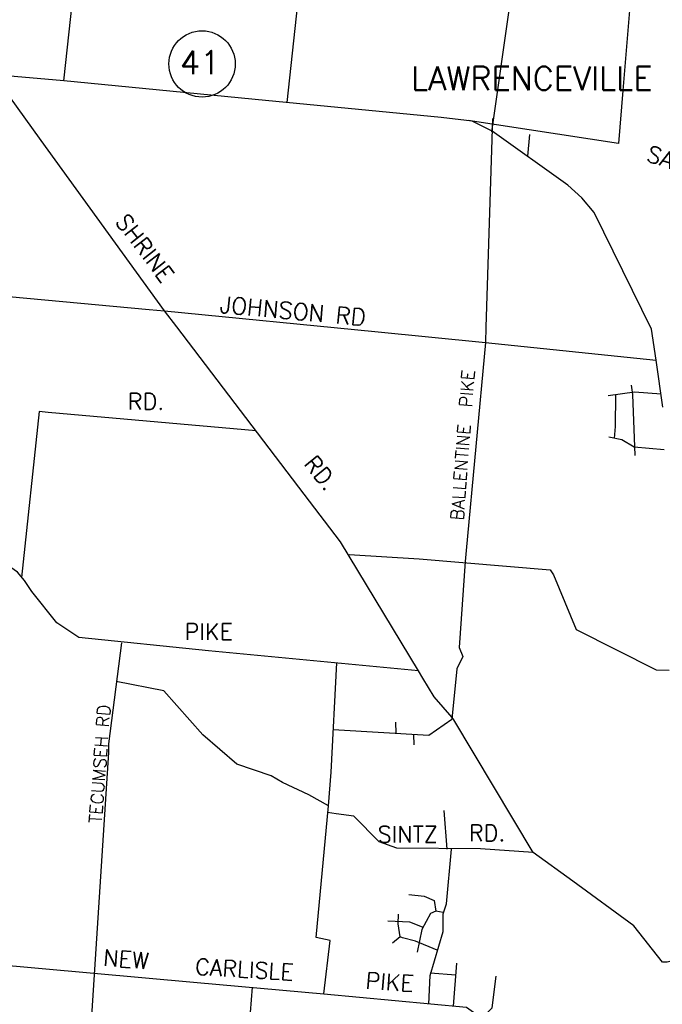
# Model space of a CAD drawing. Header units: feet. Extents: x 1615653 to 1618118, y 708897 to 711917.
# Tile 22 of 183: x 1618061 to 1618069, y 710531 to 710543. Entities that reach past the tile are written whole.
import ezdxf

# ---------------------------------------------------------------- set-up
doc = ezdxf.new("R2010")
doc.units = ezdxf.units.FT
doc.header["$LTSCALE"] = 20
doc.header["$MEASUREMENT"] = 0
for name, color, linetype in [('24_TOWN_NAMES', 170, 'Continuous'), ('35_INTERSTATE_ROADS', 130, 'Continuous'), ('36_MAJOR_ROADS', 130, 'Continuous'), ('37_MINOR_ROADS', 130, 'Continuous'), ('ROAD-TEXT', 2, 'Continuous')]:
    doc.layers.add(name, color=color, linetype=linetype)
doc.styles.get("Standard").update_dxf_attribs({"font": 'simplex.shx'})

msp = doc.modelspace()

# ---------------------------------------------------------------- linework, layer by layer
at = {"layer": '35_INTERSTATE_ROADS'}
msp.add_line((1618068.19749, 710541.5856), (1618066.40242, 710541.85945), dxfattribs=at)
at = {"layer": '35_INTERSTATE_ROADS', "linetype": 'Continuous'}
for points in [[(1618061.5735, 710542.33552), (1618059.05742, 710542.55303)], [(1618063.98395, 710542.10075), (1618061.5735, 710542.33552)], [(1618066.08282, 710541.8952), (1618063.98395, 710542.10075)], [(1618066.4516, 710541.85394), (1618066.08282, 710541.8952)], [(1618066.69144, 710541.73154), (1618066.4516, 710541.85394)], [(1618067.5926, 710541.08843), (1618066.69144, 710541.73154)], [(1618067.76119, 710540.93693), (1618067.5926, 710541.08843)], [(1618067.90971, 710540.76136), (1618067.76119, 710540.93693)], [(1618068.59211, 710539.36778), (1618067.90971, 710540.76136)], [(1618068.6473, 710538.99656), (1618068.59211, 710539.36778)], [(1618068.72959, 710538.43371), (1618068.6473, 710538.99656)]]:
    msp.add_lwpolyline(points, dxfattribs=at)
at = {"layer": '36_MAJOR_ROADS', "linetype": 'Continuous'}
for points in [[(1618061.5735, 710542.33552), (1618061.84473, 710544.825), (1618062.11595, 710547.31447), (1618062.29814, 710548.99137)], [(1618063.03652, 710548.91028), (1618064.47577, 710546.82028), (1618065.91502, 710544.73028), (1618065.98407, 710544.62862), (1618067.08067, 710544.53546), (1618066.89648, 710543.23484), (1618066.68234, 710541.72632)], [(1618065.80871, 710535.28677), (1618064.87695, 710536.82564), (1618064.44441, 710537.39439), (1618062.92251, 710539.39557), (1618062.77768, 710539.58554), (1618061.30471, 710541.62091), (1618060.73028, 710542.4136)], [(1618061.10724, 710536.36555), (1618061.02182, 710536.46384), (1618060.02411, 710537.16278), (1618059.8408, 710537.19488)], [(1618063.30451, 710535.52427), (1618061.75317, 710535.68395), (1618061.49003, 710535.85971), (1618061.19412, 710536.23253), (1618061.10724, 710536.36555)], [(1618065.80871, 710535.28677), (1618063.30451, 710535.52427)], [(1618065.86284, 710535.19784), (1618065.80871, 710535.28677)], [(1618066.21109, 710534.72621), (1618065.99799, 710534.97554), (1618065.86284, 710535.19784)], [(1618069.75827, 710532.03896), (1618068.77777, 710531.80714), (1618068.72464, 710531.80403), (1618068.38162, 710532.24099), (1618067.65387, 710532.77386), (1618067.17886, 710533.11382), (1618066.2338, 710534.69963), (1618066.21109, 710534.72621)], [(1618060.65107, 710531.79103), (1618063.16905, 710531.5635), (1618064.67968, 710531.42684), (1618066.38248, 710531.26679), (1618066.80155, 710530.96767), (1618066.94433, 710530.78493)]]:
    msp.add_lwpolyline(points, dxfattribs=at)
at = {"layer": '37_MINOR_ROADS', "linetype": 'Continuous'}
for points in [[(1618068.50057, 710544.71384), (1618068.33716, 710543.27103), (1618068.25016, 710542.21863)], [(1618064.24392, 710542.07545), (1618064.50137, 710544.47354)], [(1618068.25016, 710542.21863), (1618068.19749, 710541.5856)], [(1618066.69373, 710541.88352), (1618066.61426, 710539.39057)], [(1618067.13696, 710541.6942), (1618067.11088, 710541.43237)], [(1618060.09748, 710539.83277), (1618062.5936, 710539.60287)], [(1618062.5936, 710539.60287), (1618062.77768, 710539.58554)], [(1618062.77768, 710539.58554), (1618065.28758, 710539.33759)], [(1618066.61426, 710539.39057), (1618066.6085, 710539.2064)], [(1618065.28758, 710539.33759), (1618066.6085, 710539.2064)], [(1618066.6085, 710539.2064), (1618066.37907, 710536.72168)], [(1618066.6085, 710539.2064), (1618068.6473, 710538.99656)], [(1618068.35062, 710538.69849), (1618068.36463, 710538.58702), (1618068.3927, 710537.85792)], [(1618068.7067, 710538.59046), (1618068.39014, 710538.61387), (1618068.07408, 710538.57095)], [(1618068.1522, 710538.06035), (1618068.1609, 710538.20572), (1618068.1655, 710538.5834)], [(1618061.3882, 710538.37287), (1618061.27875, 710538.38229), (1618061.07117, 710536.4018)], [(1618063.87293, 710538.15342), (1618061.3882, 710538.37287)], [(1618068.74215, 710537.92649), (1618068.38669, 710537.95835), (1618068.23861, 710538.0433), (1618068.0831, 710538.07585)], [(1618064.98216, 710536.67361), (1618065.81832, 710536.62353), (1618067.38329, 710536.49359), (1618067.42193, 710536.43277)], [(1618066.37907, 710536.72168), (1618066.36683, 710536.59051)], [(1618066.36683, 710536.59051), (1618066.29764, 710535.56263), (1618066.33875, 710535.45622), (1618066.26652, 710535.30881), (1618066.20939, 710534.7084)], [(1618067.42193, 710536.43277), (1618067.6922, 710535.77977), (1618068.64908, 710535.2976), (1618068.80385, 710535.2944)], [(1618062.26548, 710535.62085), (1618062.1092, 710534.41314), (1618062.1082, 710534.30933)], [(1618064.76694, 710534.07445), (1618064.83339, 710535.37927)], [(1618063.64229, 710534.17237), (1618063.23687, 710534.52145), (1618062.77088, 710535.04768), (1618062.19829, 710535.1581)], [(1618064.79229, 710534.58382), (1618065.93254, 710534.51606), (1618066.20939, 710534.7084)], [(1618065.54382, 710534.53916), (1618065.5406, 710534.67179)], [(1618065.75114, 710534.52684), (1618065.75488, 710534.39999)], [(1618062.1082, 710534.30933), (1618061.9486, 710531.84123)], [(1618064.73486, 710533.67195), (1618064.50238, 710533.80461), (1618064.18636, 710533.95078), (1618064.04908, 710534.03245), (1618063.64229, 710534.17237)], [(1618064.73486, 710533.67195), (1618064.76694, 710534.07445)], [(1618064.67968, 710531.42684), (1618064.7572, 710532.06224), (1618064.58749, 710532.09807), (1618064.73486, 710533.67195)], [(1618066.15441, 710533.15602), (1618066.11803, 710533.61894)], [(1618064.82637, 710533.57815), (1618064.72183, 710533.59165)], [(1618067.17886, 710533.11382), (1618066.5493, 710533.15886), (1618065.55096, 710533.16757), (1618065.3404, 710533.24335), (1618065.03964, 710533.5505), (1618064.82637, 710533.57815)], [(1618065.9319, 710531.30511), (1618065.9486, 710531.64584), (1618066.10646, 710532.17221), (1618066.10425, 710532.38074), (1618066.14545, 710532.50377), (1618066.20359, 710533.15602)], [(1618065.6938, 710532.61367), (1618065.87767, 710532.59412), (1618065.99567, 710532.54337), (1618066.01573, 710532.41583)], [(1618066.03334, 710531.94761), (1618065.77552, 710532.05555), (1618065.61844, 710532.09657), (1618065.59151, 710532.10853), (1618065.56698, 710532.26261), (1618065.57246, 710532.37968)], [(1618066.10333, 710532.3992), (1618066.01573, 710532.41583), (1618065.95355, 710532.3857), (1618065.85056, 710532.19486), (1618065.7951, 710531.92475)], [(1618065.8581, 710532.22283), (1618065.70484, 710532.28427), (1618065.44208, 710532.29532)], [(1618065.59113, 710532.10863), (1618065.49824, 710532.0302)], [(1618061.9486, 710531.84123), (1618061.83241, 710530.04818)], [(1618066.22768, 710531.28134), (1618066.26846, 710531.79419)], [(1618066.25719, 710531.65177), (1618065.94989, 710531.67205)], [(1618066.57341, 710531.1385), (1618066.69059, 710531.25781), (1618066.73681, 710531.63653)], [(1618063.73332, 710530.29734), (1618063.82656, 710531.50485)]]:
    msp.add_lwpolyline(points, dxfattribs=at)
at = {"layer": 'ROAD-TEXT'}
msp.add_circle((1618063.22597, 710542.53597), 0.39614, dxfattribs=at)

# ---------------------------------------------------------------- texts
at = {"layer": '24_TOWN_NAMES', "linetype": 'Continuous'}
msp.add_text('LAWRENCEVILLE', height=0.28, dxfattribs=at).set_placement((1618065.72348, 710542.22434))
at = {"layer": 'ROAD-TEXT'}
for s, height, p in [('41', 0.2808, (1618062.96185, 710542.4124)), ('RD.', 0.195, (1618062.33967, 710538.4061)), ('PIKE', 0.195, (1618063.0175, 710535.65629)), ('SINTZ', 0.195, (1618065.32294, 710533.23529)), ('RD.', 0.195, (1618066.41317, 710533.25025))]:
    msp.add_text(s, height=height, dxfattribs=at).set_placement(p)
for s, height, rotation, p in [('SAINT', 0.195, 341.568055, (1618068.51796, 710541.38115)), ('SHRINE', 0.195, 307.391261, (1618062.18056, 710540.64889)), ('JOHNSON RD', 0.2, 354.809041, (1618063.43122, 710539.56408)), ('BALLENTINE  PIKE', 0.15, 85.640026, (1618066.3453, 710537.0789)), ('RD.', 0.195, 309.27509, (1618064.43047, 710537.75705)), ('TECUMSEH RD', 0.15, 85.760686, (1618062.02694, 710533.46044)), ('NEW', 0.195, 355.684133, (1618062.04097, 710531.76314)), ('CARLISLE', 0.195, 356.583539, (1618063.13843, 710531.65638)), ('PIKE', 0.195, 356.186068, (1618065.17354, 710531.49005))]:
    msp.add_text(s, height=height, rotation=rotation, dxfattribs=at).set_placement(p)

doc.saveas('drawing.dxf')
